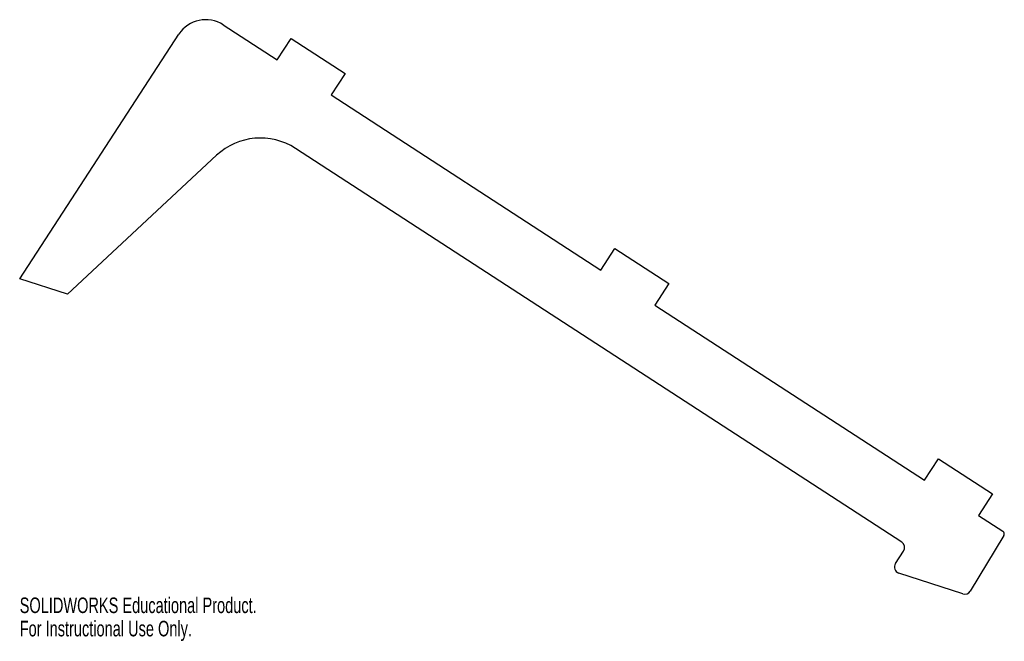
# Model space of a CAD drawing. Header units: millimetres. Extents: x -216 to 90, y -76 to 117.
import ezdxf

# ---------------------------------------------------------------- set-up
doc = ezdxf.new("R2010")
doc.units = ezdxf.units.MM
doc.styles.add('SLDTEXTSTYLE0', font='TXT', dxfattribs={"width": 0.7})

msp = doc.modelspace()

# ---------------------------------------------------------------- linework, layer by layer
at = {"color": 7, "linetype": 'Continuous', "lineweight": 25}
for p, q in [((-152.74, 115.48), (-135.97, 104.58)), ((-216.03, 36.45), (-166.58, 112.55)), ((-135.97, 104.58), (-131.61, 111.29)), ((-131.61, 111.29), (-114.84, 100.39)), ((-114.84, 100.39), (-119.2, 93.68)), ((-119.2, 93.68), (-35.35, 39.19)), ((58.16, -45.43), (-130.31, 77.05)), ((-154.85, 74.9), (-201.15, 31.67)), ((-35.35, 39.19), (-30.99, 45.9)), ((-30.99, 45.9), (-14.23, 35)), ((-201.15, 31.67), (-216.03, 36.45)), ((-14.23, 35), (-18.58, 28.29)), ((-18.58, 28.29), (65.26, -26.2)), ((65.26, -26.2), (69.62, -19.49)), ((69.62, -19.49), (86.39, -30.39)), ((86.39, -30.39), (82.03, -37.1)), ((82.03, -37.1), (89.61, -42.02)), ((89.92, -43.38), (79.48, -60.67)), ((56.22, -52.09), (58.74, -48.2)), ((77.15, -61.54), (57.27, -55.09))]:
    msp.add_line(p, q, dxfattribs=at)
for centre, radius, start, end in [((-158.19, 107.1), 10, 56.9803, 146.9803), ((-141.2, 60.28), 20, 56.9803, 133.0367), ((89.06, -42.86), 1, 328.8975, 56.9803), ((57.07, -47.11), 2, 326.9803, 56.9803), ((57.89, -53.18), 2, 146.9803, 252.015), ((77.77, -59.64), 2, 252.015, 328.8975)]:
    msp.add_arc(centre, radius, start, end, dxfattribs=at)

# ---------------------------------------------------------------- texts
at = {"color": 7, "linetype": 'Continuous', "char_height": 4.8336, "attachment_point": 1, "style": 'SLDTEXTSTYLE0'}
for s, insert in [('SOLIDWORKS Educational Product.', (-216.03, -62.66)), ('For Instructional Use Only.', (-216.03, -69.91))]:
    msp.add_mtext(s, dxfattribs=dict(at, insert=insert))

doc.saveas('drawing.dxf')
